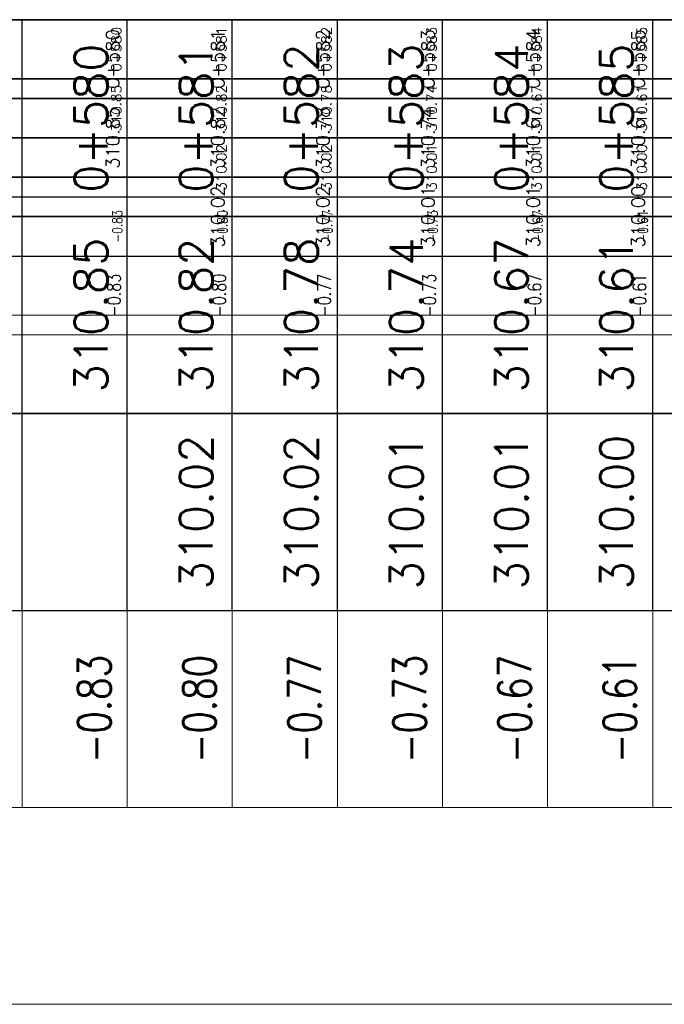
# Model space of a CAD drawing. Header units: metres. Extents: x 719936 to 720643, y 9143565 to 9144018.
# Tile 24 of 56: x 720504.22 to 720510.35, y 9143940.31 to 9143949.68. Entities that reach past the tile are written whole.
import ezdxf

# ---------------------------------------------------------------- set-up
doc = ezdxf.new("R2010")
doc.units = ezdxf.units.M
doc.layers.add('-Borde de perfiles y secciones', color=7, linetype='Continuous', lineweight=9)
for name, color, linetype in [('01_CIVI_322_PF_GRID', 8, 'Continuous'), ('AecObjExplode_PLANTA RAPIDA_Vport_1ECE', 7, 'Continuous'), ('AecObjExplode_PLANTA RAPIDA_Vport_1ED3', 7, 'Continuous'), ('AecObjExplode_PLANTA RAPIDA_Vport_1ED7', 7, 'Continuous'), ('AecObjExplode_PLANTA RAPIDA_Vport_220C', 7, 'Continuous'), ('AecObjExplode_PLANTA RAPIDA_Vport_22C7', 7, 'Continuous'), ('AecObjExplode_PLANTA RAPIDA_Vport_22CB', 7, 'Continuous'), ('AecObjExplode_PLANTA RAPIDA_Vport_22E2', 7, 'Continuous'), ('AecObjExplode_PLANTA RAPIDA_Vport_22EB', 7, 'Continuous'), ('AecObjExplode_PLANTA RAPIDA_Vport_2460', 7, 'Continuous'), ('AecObjExplode_PLANTA RAPIDA_Vport_2496', 7, 'Continuous'), ('AIR.A3_NOTAS', 7, 'Continuous'), ('C-ROAD-PROF-TEXT', 7, 'Continuous'), ('C-ROAD-PROF-VIEW', 7, 'Continuous')]:
    doc.layers.add(name, color=color, linetype=linetype)
doc.styles.add('AIR-Simplex.(0.80)', font='simplex.shx', dxfattribs={"width": 0.8})
doc.styles.get("Standard").update_dxf_attribs({"font": 'simplex.shx'})

# ---------------------------------------------------------------- blocks, each defined once
blk = doc.blocks.new('AecObjExplode_PLANTA RAPIDA_Vport_1ECE')
at = {"layer": '-Borde de perfiles y secciones', "color": 7, "linetype": 'Continuous', "lineweight": 5}
for p, q in [((720504.2438, 9143942.1826), (720504.2438, 9143944.0576)), ((720505.2438, 9143942.1826), (720505.2438, 9143944.0576)), ((720506.2438, 9143942.1826), (720506.2438, 9143944.0576)), ((720507.2438, 9143942.1826), (720507.2438, 9143944.0576)), ((720508.2438, 9143942.1826), (720508.2438, 9143944.0576)), ((720509.2438, 9143942.1826), (720509.2438, 9143944.0576)), ((720510.2438, 9143942.1826), (720510.2438, 9143944.0576))]:
    blk.add_line(p, q, dxfattribs=at)
for points in [[(720495.2438, 9143942.1826), (720545.2438, 9143942.1826), (720545.2438, 9143944.0576), (720495.2438, 9143944.0576)], [(720495.2438, 9143940.3076), (720545.2438, 9143940.3076), (720545.2438, 9143942.1826), (720495.2438, 9143942.1826)]]:
    blk.add_3dface(points, dxfattribs=at)
at = {"layer": '01_CIVI_322_PF_GRID', "color": 7, "linetype": 'Continuous', "lineweight": -3}
blk.add_line((720495.2438, 9143949.6826), (720545.2438, 9143949.6826), dxfattribs=at)
at = {"layer": 'C-ROAD-PROF-VIEW', "color": 7, "linetype": 'Continuous', "lineweight": -3}
for p, q in [((720504.2438, 9143944.0576), (720504.2438, 9143949.6826)), ((720505.2438, 9143944.0576), (720505.2438, 9143949.6826)), ((720506.2438, 9143944.0576), (720506.2438, 9143949.6826)), ((720507.2438, 9143944.0576), (720507.2438, 9143949.6826)), ((720508.2438, 9143944.0576), (720508.2438, 9143949.6826)), ((720509.2438, 9143944.0576), (720509.2438, 9143949.6826)), ((720510.2438, 9143944.0576), (720510.2438, 9143949.6826))]:
    blk.add_line(p, q, dxfattribs=at)
for points in [[(720495.2438, 9143947.8076), (720545.2438, 9143947.8076), (720545.2438, 9143949.6826), (720495.2438, 9143949.6826)], [(720495.2438, 9143945.9326), (720545.2438, 9143945.9326), (720545.2438, 9143947.8076), (720495.2438, 9143947.8076)], [(720495.2438, 9143944.0576), (720545.2438, 9143944.0576), (720545.2438, 9143945.9326), (720495.2438, 9143945.9326)]]:
    blk.add_3dface(points, dxfattribs=at)
at = {"layer": 'AIR.A3_NOTAS', "color": 7, "linetype": 'Continuous', "lineweight": -3, "char_height": 0.3125, "attachment_point": 5, "rotation": 90, "style": 'AIR-Simplex.(0.80)'}
for s, insert in [('{\\C256;-0.83}', (720504.9313, 9143943.1201)), ('{\\C256;-0.80}', (720505.9313, 9143943.1201)), ('{\\C256;-0.77}', (720506.9313, 9143943.1201)), ('{\\C256;-0.73}', (720507.9313, 9143943.1201)), ('{\\C256;-0.67}', (720508.9313, 9143943.1201)), ('{\\C256;-0.61}', (720509.9313, 9143943.1201))]:
    blk.add_mtext(s, dxfattribs=dict(at, insert=insert))
at = {"layer": 'C-ROAD-PROF-TEXT', "color": 7, "linetype": 'Continuous', "lineweight": -3, "char_height": 0.3125, "attachment_point": 8, "rotation": 90}
for s, insert in [('0+580', (720505.0563, 9143948.7451)), ('0+581', (720506.0563, 9143948.7451)), ('0+582', (720507.0563, 9143948.7451)), ('0+583', (720508.0563, 9143948.7451)), ('0+584', (720509.0563, 9143948.7451)), ('0+585', (720510.0563, 9143948.7451)), ('310.78', (720507.0563, 9143946.8701)), ('310.74', (720508.0563, 9143946.8701)), ('310.67', (720509.0563, 9143946.8701)), ('310.85', (720505.0563, 9143946.8701)), ('310.82', (720506.0563, 9143946.8701)), ('310.61', (720510.0563, 9143946.8701)), ('310.00', (720510.0563, 9143944.9951)), ('310.02', (720506.0563, 9143944.9951)), ('310.02', (720507.0563, 9143944.9951)), ('310.01', (720508.0563, 9143944.9951)), ('310.01', (720509.0563, 9143944.9951))]:
    blk.add_mtext(s, dxfattribs=dict(at, insert=insert))
blk = doc.blocks.new('AecObjExplode_PLANTA RAPIDA_Vport_1ED3')
at = {"layer": '-Borde de perfiles y secciones', "color": 7, "linetype": 'Continuous', "lineweight": 5}
for p, q in [((720504.2438, 9143946.6826), (720504.2438, 9143947.4326)), ((720505.2438, 9143946.6826), (720505.2438, 9143947.4326)), ((720506.2438, 9143946.6826), (720506.2438, 9143947.4326)), ((720507.2438, 9143946.6826), (720507.2438, 9143947.4326)), ((720508.2438, 9143946.6826), (720508.2438, 9143947.4326)), ((720509.2438, 9143946.6826), (720509.2438, 9143947.4326)), ((720510.2438, 9143946.6826), (720510.2438, 9143947.4326))]:
    blk.add_line(p, q, dxfattribs=at)
for points in [[(720495.2438, 9143946.6826), (720545.2438, 9143946.6826), (720545.2438, 9143947.4326), (720495.2438, 9143947.4326)], [(720495.2438, 9143945.9326), (720545.2438, 9143945.9326), (720545.2438, 9143946.6826), (720495.2438, 9143946.6826)]]:
    blk.add_3dface(points, dxfattribs=at)
at = {"layer": '01_CIVI_322_PF_GRID', "color": 7, "linetype": 'Continuous', "lineweight": -3}
blk.add_line((720495.2438, 9143949.6826), (720545.2438, 9143949.6826), dxfattribs=at)
at = {"layer": 'C-ROAD-PROF-VIEW', "color": 7, "linetype": 'Continuous', "lineweight": -3}
for p, q in [((720504.2438, 9143947.4326), (720504.2438, 9143949.6826)), ((720505.2438, 9143947.4326), (720505.2438, 9143949.6826)), ((720506.2438, 9143947.4326), (720506.2438, 9143949.6826)), ((720507.2438, 9143947.4326), (720507.2438, 9143949.6826)), ((720508.2438, 9143947.4326), (720508.2438, 9143949.6826)), ((720509.2438, 9143947.4326), (720509.2438, 9143949.6826)), ((720510.2438, 9143947.4326), (720510.2438, 9143949.6826))]:
    blk.add_line(p, q, dxfattribs=at)
for points in [[(720495.2438, 9143948.9326), (720545.2438, 9143948.9326), (720545.2438, 9143949.6826), (720495.2438, 9143949.6826)], [(720495.2438, 9143948.1826), (720545.2438, 9143948.1826), (720545.2438, 9143948.9326), (720495.2438, 9143948.9326)], [(720495.2438, 9143947.4326), (720545.2438, 9143947.4326), (720545.2438, 9143948.1826), (720495.2438, 9143948.1826)]]:
    blk.add_3dface(points, dxfattribs=at)
at = {"layer": 'AIR.A3_NOTAS', "color": 7, "linetype": 'Continuous', "lineweight": -3, "char_height": 0.125, "attachment_point": 5, "rotation": 90, "style": 'AIR-Simplex.(0.80)'}
for s, insert in [('{\\C256;-0.83}', (720505.1188, 9143947.0576)), ('{\\C256;-0.80}', (720506.1188, 9143947.0576)), ('{\\C256;-0.77}', (720507.1188, 9143947.0576)), ('{\\C256;-0.73}', (720508.1188, 9143947.0576)), ('{\\C256;-0.67}', (720509.1188, 9143947.0576)), ('{\\C256;-0.61}', (720510.1188, 9143947.0576))]:
    blk.add_mtext(s, dxfattribs=dict(at, insert=insert))
at = {"layer": 'C-ROAD-PROF-TEXT', "color": 7, "linetype": 'Continuous', "lineweight": -3, "char_height": 0.125, "attachment_point": 8, "rotation": 90}
for s, insert in [('0+580', (720505.1688, 9143949.3076)), ('0+581', (720506.1688, 9143949.3076)), ('0+582', (720507.1688, 9143949.3076)), ('0+583', (720508.1688, 9143949.3076)), ('0+584', (720509.1688, 9143949.3076)), ('0+585', (720510.1688, 9143949.3076)), ('310.74', (720508.1688, 9143948.5576)), ('310.85', (720505.1688, 9143948.5576)), ('310.82', (720506.1688, 9143948.5576)), ('310.78', (720507.1688, 9143948.5576)), ('310.67', (720509.1688, 9143948.5576)), ('310.61', (720510.1688, 9143948.5576)), ('310.02', (720506.1688, 9143947.8076)), ('310.02', (720507.1688, 9143947.8076)), ('310.01', (720508.1688, 9143947.8076)), ('310.01', (720509.1688, 9143947.8076)), ('310.00', (720510.1688, 9143947.8076))]:
    blk.add_mtext(s, dxfattribs=dict(at, insert=insert))
blk = doc.blocks.new('AecObjExplode_PLANTA RAPIDA_Vport_1ED7')
at = {"layer": '-Borde de perfiles y secciones', "color": 7, "linetype": 'Continuous', "lineweight": 5}
for p, q in [((720504.2438, 9143946.6826), (720504.2438, 9143947.4326)), ((720505.2438, 9143946.6826), (720505.2438, 9143947.4326)), ((720506.2438, 9143946.6826), (720506.2438, 9143947.4326)), ((720507.2438, 9143946.6826), (720507.2438, 9143947.4326)), ((720508.2438, 9143946.6826), (720508.2438, 9143947.4326)), ((720509.2438, 9143946.6826), (720509.2438, 9143947.4326)), ((720510.2438, 9143946.6826), (720510.2438, 9143947.4326))]:
    blk.add_line(p, q, dxfattribs=at)
for points in [[(720495.2438, 9143946.6826), (720545.2438, 9143946.6826), (720545.2438, 9143947.4326), (720495.2438, 9143947.4326)], [(720495.2438, 9143945.9326), (720545.2438, 9143945.9326), (720545.2438, 9143946.6826), (720495.2438, 9143946.6826)]]:
    blk.add_3dface(points, dxfattribs=at)
at = {"layer": '01_CIVI_322_PF_GRID', "color": 7, "linetype": 'Continuous', "lineweight": -3}
blk.add_line((720495.2438, 9143949.6826), (720545.2438, 9143949.6826), dxfattribs=at)
at = {"layer": 'C-ROAD-PROF-VIEW', "color": 7, "linetype": 'Continuous', "lineweight": -3}
for p, q in [((720504.2438, 9143947.4326), (720504.2438, 9143949.6826)), ((720505.2438, 9143947.4326), (720505.2438, 9143949.6826)), ((720506.2438, 9143947.4326), (720506.2438, 9143949.6826)), ((720507.2438, 9143947.4326), (720507.2438, 9143949.6826)), ((720508.2438, 9143947.4326), (720508.2438, 9143949.6826)), ((720509.2438, 9143947.4326), (720509.2438, 9143949.6826)), ((720510.2438, 9143947.4326), (720510.2438, 9143949.6826))]:
    blk.add_line(p, q, dxfattribs=at)
for points in [[(720495.2438, 9143948.9326), (720545.2438, 9143948.9326), (720545.2438, 9143949.6826), (720495.2438, 9143949.6826)], [(720495.2438, 9143948.1826), (720545.2438, 9143948.1826), (720545.2438, 9143948.9326), (720495.2438, 9143948.9326)], [(720495.2438, 9143947.4326), (720545.2438, 9143947.4326), (720545.2438, 9143948.1826), (720495.2438, 9143948.1826)]]:
    blk.add_3dface(points, dxfattribs=at)
at = {"layer": 'AIR.A3_NOTAS', "color": 7, "linetype": 'Continuous', "lineweight": -3, "char_height": 0.125, "attachment_point": 5, "rotation": 90, "style": 'AIR-Simplex.(0.80)'}
for s, insert in [('{\\C256;-0.83}', (720505.1188, 9143947.0576)), ('{\\C256;-0.80}', (720506.1188, 9143947.0576)), ('{\\C256;-0.77}', (720507.1188, 9143947.0576)), ('{\\C256;-0.73}', (720508.1188, 9143947.0576)), ('{\\C256;-0.67}', (720509.1188, 9143947.0576)), ('{\\C256;-0.61}', (720510.1188, 9143947.0576))]:
    blk.add_mtext(s, dxfattribs=dict(at, insert=insert))
at = {"layer": 'C-ROAD-PROF-TEXT', "color": 7, "linetype": 'Continuous', "lineweight": -3, "char_height": 0.125, "attachment_point": 8, "rotation": 90}
for s, insert in [('0+580', (720505.1688, 9143949.3076)), ('0+581', (720506.1688, 9143949.3076)), ('0+582', (720507.1688, 9143949.3076)), ('0+583', (720508.1688, 9143949.3076)), ('0+584', (720509.1688, 9143949.3076)), ('0+585', (720510.1688, 9143949.3076)), ('310.74', (720508.1688, 9143948.5576)), ('310.85', (720505.1688, 9143948.5576)), ('310.82', (720506.1688, 9143948.5576)), ('310.78', (720507.1688, 9143948.5576)), ('310.67', (720509.1688, 9143948.5576)), ('310.61', (720510.1688, 9143948.5576)), ('310.02', (720506.1688, 9143947.8076)), ('310.02', (720507.1688, 9143947.8076)), ('310.01', (720508.1688, 9143947.8076)), ('310.01', (720509.1688, 9143947.8076)), ('310.00', (720510.1688, 9143947.8076))]:
    blk.add_mtext(s, dxfattribs=dict(at, insert=insert))
blk = doc.blocks.new('AecObjExplode_PLANTA RAPIDA_Vport_220C')
at = {"layer": '-Borde de perfiles y secciones', "color": 7, "linetype": 'Continuous', "lineweight": 5}
for p, q in [((720504.2438, 9143942.1826), (720504.2438, 9143944.0576)), ((720505.2438, 9143942.1826), (720505.2438, 9143944.0576)), ((720506.2438, 9143942.1826), (720506.2438, 9143944.0576)), ((720507.2438, 9143942.1826), (720507.2438, 9143944.0576)), ((720508.2438, 9143942.1826), (720508.2438, 9143944.0576)), ((720509.2438, 9143942.1826), (720509.2438, 9143944.0576)), ((720510.2438, 9143942.1826), (720510.2438, 9143944.0576))]:
    blk.add_line(p, q, dxfattribs=at)
for points in [[(720495.2438, 9143942.1826), (720545.2438, 9143942.1826), (720545.2438, 9143944.0576), (720495.2438, 9143944.0576)], [(720495.2438, 9143940.3076), (720545.2438, 9143940.3076), (720545.2438, 9143942.1826), (720495.2438, 9143942.1826)]]:
    blk.add_3dface(points, dxfattribs=at)
at = {"layer": '01_CIVI_322_PF_GRID', "color": 7, "linetype": 'Continuous', "lineweight": -3}
blk.add_line((720495.2438, 9143949.6826), (720545.2438, 9143949.6826), dxfattribs=at)
at = {"layer": 'C-ROAD-PROF-VIEW', "color": 7, "linetype": 'Continuous', "lineweight": -3}
for p, q in [((720504.2438, 9143944.0576), (720504.2438, 9143949.6826)), ((720505.2438, 9143944.0576), (720505.2438, 9143949.6826)), ((720506.2438, 9143944.0576), (720506.2438, 9143949.6826)), ((720507.2438, 9143944.0576), (720507.2438, 9143949.6826)), ((720508.2438, 9143944.0576), (720508.2438, 9143949.6826)), ((720509.2438, 9143944.0576), (720509.2438, 9143949.6826)), ((720510.2438, 9143944.0576), (720510.2438, 9143949.6826))]:
    blk.add_line(p, q, dxfattribs=at)
for points in [[(720495.2438, 9143947.8076), (720545.2438, 9143947.8076), (720545.2438, 9143949.6826), (720495.2438, 9143949.6826)], [(720495.2438, 9143945.9326), (720545.2438, 9143945.9326), (720545.2438, 9143947.8076), (720495.2438, 9143947.8076)], [(720495.2438, 9143944.0576), (720545.2438, 9143944.0576), (720545.2438, 9143945.9326), (720495.2438, 9143945.9326)]]:
    blk.add_3dface(points, dxfattribs=at)
at = {"layer": 'AIR.A3_NOTAS', "color": 7, "linetype": 'Continuous', "lineweight": -3, "char_height": 0.3125, "attachment_point": 5, "rotation": 90, "style": 'AIR-Simplex.(0.80)'}
for s, insert in [('{\\C256;-0.83}', (720504.9313, 9143943.1201)), ('{\\C256;-0.80}', (720505.9313, 9143943.1201)), ('{\\C256;-0.77}', (720506.9313, 9143943.1201)), ('{\\C256;-0.73}', (720507.9313, 9143943.1201)), ('{\\C256;-0.67}', (720508.9313, 9143943.1201)), ('{\\C256;-0.61}', (720509.9313, 9143943.1201))]:
    blk.add_mtext(s, dxfattribs=dict(at, insert=insert))
at = {"layer": 'C-ROAD-PROF-TEXT', "color": 7, "linetype": 'Continuous', "lineweight": -3, "char_height": 0.3125, "attachment_point": 8, "rotation": 90}
for s, insert in [('0+580', (720505.0563, 9143948.7451)), ('0+581', (720506.0563, 9143948.7451)), ('0+582', (720507.0563, 9143948.7451)), ('0+583', (720508.0563, 9143948.7451)), ('0+584', (720509.0563, 9143948.7451)), ('0+585', (720510.0563, 9143948.7451)), ('310.78', (720507.0563, 9143946.8701)), ('310.74', (720508.0563, 9143946.8701)), ('310.67', (720509.0563, 9143946.8701)), ('310.85', (720505.0563, 9143946.8701)), ('310.82', (720506.0563, 9143946.8701)), ('310.61', (720510.0563, 9143946.8701)), ('310.00', (720510.0563, 9143944.9951)), ('310.02', (720506.0563, 9143944.9951)), ('310.02', (720507.0563, 9143944.9951)), ('310.01', (720508.0563, 9143944.9951)), ('310.01', (720509.0563, 9143944.9951))]:
    blk.add_mtext(s, dxfattribs=dict(at, insert=insert))
blk = doc.blocks.new('AecObjExplode_PLANTA RAPIDA_Vport_22C7')
at = {"layer": '-Borde de perfiles y secciones', "color": 7, "linetype": 'Continuous', "lineweight": 5}
for p, q in [((720504.2438, 9143947.4326), (720504.2438, 9143947.9951)), ((720505.2438, 9143947.4326), (720505.2438, 9143947.9951)), ((720506.2438, 9143947.4326), (720506.2438, 9143947.9951)), ((720507.2438, 9143947.4326), (720507.2438, 9143947.9951)), ((720508.2438, 9143947.4326), (720508.2438, 9143947.9951)), ((720509.2438, 9143947.4326), (720509.2438, 9143947.9951)), ((720510.2438, 9143947.4326), (720510.2438, 9143947.9951))]:
    blk.add_line(p, q, dxfattribs=at)
for points in [[(720495.2438, 9143947.4326), (720545.2438, 9143947.4326), (720545.2438, 9143947.9951), (720495.2438, 9143947.9951)], [(720495.2438, 9143946.8701), (720545.2438, 9143946.8701), (720545.2438, 9143947.4326), (720495.2438, 9143947.4326)]]:
    blk.add_3dface(points, dxfattribs=at)
at = {"layer": '01_CIVI_322_PF_GRID', "color": 7, "linetype": 'Continuous', "lineweight": -3}
blk.add_line((720495.2438, 9143949.6826), (720545.2438, 9143949.6826), dxfattribs=at)
at = {"layer": 'C-ROAD-PROF-VIEW', "color": 7, "linetype": 'Continuous', "lineweight": -3}
for p, q in [((720504.2438, 9143947.9951), (720504.2438, 9143949.6826)), ((720505.2438, 9143947.9951), (720505.2438, 9143949.6826)), ((720506.2438, 9143947.9951), (720506.2438, 9143949.6826)), ((720507.2438, 9143947.9951), (720507.2438, 9143949.6826)), ((720508.2438, 9143947.9951), (720508.2438, 9143949.6826)), ((720509.2438, 9143947.9951), (720509.2438, 9143949.6826)), ((720510.2438, 9143947.9951), (720510.2438, 9143949.6826))]:
    blk.add_line(p, q, dxfattribs=at)
for points in [[(720495.2438, 9143949.1201), (720545.2438, 9143949.1201), (720545.2438, 9143949.6826), (720495.2438, 9143949.6826)], [(720495.2438, 9143948.5576), (720545.2438, 9143948.5576), (720545.2438, 9143949.1201), (720495.2438, 9143949.1201)], [(720495.2438, 9143947.9951), (720545.2438, 9143947.9951), (720545.2438, 9143948.5576), (720495.2438, 9143948.5576)]]:
    blk.add_3dface(points, dxfattribs=at)
at = {"layer": 'AIR.A3_NOTAS', "color": 7, "linetype": 'Continuous', "lineweight": -3, "char_height": 0.09375, "attachment_point": 5, "rotation": 90, "style": 'AIR-Simplex.(0.80)'}
for s, insert in [('{\\C256;-0.83}', (720505.15, 9143947.7139)), ('{\\C256;-0.80}', (720506.15, 9143947.7139)), ('{\\C256;-0.77}', (720507.15, 9143947.7139)), ('{\\C256;-0.73}', (720508.15, 9143947.7139)), ('{\\C256;-0.67}', (720509.15, 9143947.7139)), ('{\\C256;-0.61}', (720510.15, 9143947.7139))]:
    blk.add_mtext(s, dxfattribs=dict(at, insert=insert))
at = {"layer": 'C-ROAD-PROF-TEXT', "color": 7, "linetype": 'Continuous', "lineweight": -3, "char_height": 0.09375, "attachment_point": 8, "rotation": 90}
for s, insert in [('0+580', (720505.1875, 9143949.4014)), ('0+581', (720506.1875, 9143949.4014)), ('0+582', (720507.1875, 9143949.4014)), ('0+583', (720508.1875, 9143949.4014)), ('0+584', (720509.1875, 9143949.4014)), ('0+585', (720510.1875, 9143949.4014)), ('310.85', (720505.1875, 9143948.8389)), ('310.82', (720506.1875, 9143948.8389)), ('310.78', (720507.1875, 9143948.8389)), ('310.74', (720508.1875, 9143948.8389)), ('310.67', (720509.1875, 9143948.8389)), ('310.61', (720510.1875, 9143948.8389)), ('310.02', (720506.1875, 9143948.2764)), ('310.02', (720507.1875, 9143948.2764)), ('310.01', (720508.1875, 9143948.2764)), ('310.01', (720509.1875, 9143948.2764)), ('310.00', (720510.1875, 9143948.2764))]:
    blk.add_mtext(s, dxfattribs=dict(at, insert=insert))
blk = doc.blocks.new('AecObjExplode_PLANTA RAPIDA_Vport_22CB')
at = {"layer": '-Borde de perfiles y secciones', "color": 7, "linetype": 'Continuous', "lineweight": 5}
for p, q in [((720504.2438, 9143947.4326), (720504.2438, 9143947.9951)), ((720505.2438, 9143947.4326), (720505.2438, 9143947.9951)), ((720506.2438, 9143947.4326), (720506.2438, 9143947.9951)), ((720507.2438, 9143947.4326), (720507.2438, 9143947.9951)), ((720508.2438, 9143947.4326), (720508.2438, 9143947.9951)), ((720509.2438, 9143947.4326), (720509.2438, 9143947.9951)), ((720510.2438, 9143947.4326), (720510.2438, 9143947.9951))]:
    blk.add_line(p, q, dxfattribs=at)
for points in [[(720495.2438, 9143947.4326), (720545.2438, 9143947.4326), (720545.2438, 9143947.9951), (720495.2438, 9143947.9951)], [(720495.2438, 9143946.8701), (720545.2438, 9143946.8701), (720545.2438, 9143947.4326), (720495.2438, 9143947.4326)]]:
    blk.add_3dface(points, dxfattribs=at)
at = {"layer": '01_CIVI_322_PF_GRID', "color": 7, "linetype": 'Continuous', "lineweight": -3}
blk.add_line((720495.2438, 9143949.6826), (720545.2438, 9143949.6826), dxfattribs=at)
at = {"layer": 'C-ROAD-PROF-VIEW', "color": 7, "linetype": 'Continuous', "lineweight": -3}
for p, q in [((720504.2438, 9143947.9951), (720504.2438, 9143949.6826)), ((720505.2438, 9143947.9951), (720505.2438, 9143949.6826)), ((720506.2438, 9143947.9951), (720506.2438, 9143949.6826)), ((720507.2438, 9143947.9951), (720507.2438, 9143949.6826)), ((720508.2438, 9143947.9951), (720508.2438, 9143949.6826)), ((720509.2438, 9143947.9951), (720509.2438, 9143949.6826)), ((720510.2438, 9143947.9951), (720510.2438, 9143949.6826))]:
    blk.add_line(p, q, dxfattribs=at)
for points in [[(720495.2438, 9143949.1201), (720545.2438, 9143949.1201), (720545.2438, 9143949.6826), (720495.2438, 9143949.6826)], [(720495.2438, 9143948.5576), (720545.2438, 9143948.5576), (720545.2438, 9143949.1201), (720495.2438, 9143949.1201)], [(720495.2438, 9143947.9951), (720545.2438, 9143947.9951), (720545.2438, 9143948.5576), (720495.2438, 9143948.5576)]]:
    blk.add_3dface(points, dxfattribs=at)
at = {"layer": 'AIR.A3_NOTAS', "color": 7, "linetype": 'Continuous', "lineweight": -3, "char_height": 0.09375, "attachment_point": 5, "rotation": 90, "style": 'AIR-Simplex.(0.80)'}
for s, insert in [('{\\C256;-0.83}', (720505.15, 9143947.7139)), ('{\\C256;-0.80}', (720506.15, 9143947.7139)), ('{\\C256;-0.77}', (720507.15, 9143947.7139)), ('{\\C256;-0.73}', (720508.15, 9143947.7139)), ('{\\C256;-0.67}', (720509.15, 9143947.7139)), ('{\\C256;-0.61}', (720510.15, 9143947.7139))]:
    blk.add_mtext(s, dxfattribs=dict(at, insert=insert))
at = {"layer": 'C-ROAD-PROF-TEXT', "color": 7, "linetype": 'Continuous', "lineweight": -3, "char_height": 0.09375, "attachment_point": 8, "rotation": 90}
for s, insert in [('0+580', (720505.1875, 9143949.4014)), ('0+581', (720506.1875, 9143949.4014)), ('0+582', (720507.1875, 9143949.4014)), ('0+583', (720508.1875, 9143949.4014)), ('0+584', (720509.1875, 9143949.4014)), ('0+585', (720510.1875, 9143949.4014)), ('310.85', (720505.1875, 9143948.8389)), ('310.82', (720506.1875, 9143948.8389)), ('310.78', (720507.1875, 9143948.8389)), ('310.74', (720508.1875, 9143948.8389)), ('310.67', (720509.1875, 9143948.8389)), ('310.61', (720510.1875, 9143948.8389)), ('310.02', (720506.1875, 9143948.2764)), ('310.02', (720507.1875, 9143948.2764)), ('310.01', (720508.1875, 9143948.2764)), ('310.01', (720509.1875, 9143948.2764)), ('310.00', (720510.1875, 9143948.2764))]:
    blk.add_mtext(s, dxfattribs=dict(at, insert=insert))
blk = doc.blocks.new('AecObjExplode_PLANTA RAPIDA_Vport_22E2')
at = {"layer": '-Borde de perfiles y secciones', "color": 7, "linetype": 'Continuous', "lineweight": 5}
for p, q in [((720504.2438, 9143947.4326), (720504.2438, 9143947.9951)), ((720505.2438, 9143947.4326), (720505.2438, 9143947.9951)), ((720506.2438, 9143947.4326), (720506.2438, 9143947.9951)), ((720507.2438, 9143947.4326), (720507.2438, 9143947.9951)), ((720508.2438, 9143947.4326), (720508.2438, 9143947.9951)), ((720509.2438, 9143947.4326), (720509.2438, 9143947.9951)), ((720510.2438, 9143947.4326), (720510.2438, 9143947.9951))]:
    blk.add_line(p, q, dxfattribs=at)
for points in [[(720495.2438, 9143947.4326), (720545.2438, 9143947.4326), (720545.2438, 9143947.9951), (720495.2438, 9143947.9951)], [(720495.2438, 9143946.8701), (720545.2438, 9143946.8701), (720545.2438, 9143947.4326), (720495.2438, 9143947.4326)]]:
    blk.add_3dface(points, dxfattribs=at)
at = {"layer": '01_CIVI_322_PF_GRID', "color": 7, "linetype": 'Continuous', "lineweight": -3}
blk.add_line((720495.2438, 9143949.6826), (720545.2438, 9143949.6826), dxfattribs=at)
at = {"layer": 'C-ROAD-PROF-VIEW', "color": 7, "linetype": 'Continuous', "lineweight": -3}
for p, q in [((720504.2438, 9143947.9951), (720504.2438, 9143949.6826)), ((720505.2438, 9143947.9951), (720505.2438, 9143949.6826)), ((720506.2438, 9143947.9951), (720506.2438, 9143949.6826)), ((720507.2438, 9143947.9951), (720507.2438, 9143949.6826)), ((720508.2438, 9143947.9951), (720508.2438, 9143949.6826)), ((720509.2438, 9143947.9951), (720509.2438, 9143949.6826)), ((720510.2438, 9143947.9951), (720510.2438, 9143949.6826))]:
    blk.add_line(p, q, dxfattribs=at)
for points in [[(720495.2438, 9143949.1201), (720545.2438, 9143949.1201), (720545.2438, 9143949.6826), (720495.2438, 9143949.6826)], [(720495.2438, 9143948.5576), (720545.2438, 9143948.5576), (720545.2438, 9143949.1201), (720495.2438, 9143949.1201)], [(720495.2438, 9143947.9951), (720545.2438, 9143947.9951), (720545.2438, 9143948.5576), (720495.2438, 9143948.5576)]]:
    blk.add_3dface(points, dxfattribs=at)
at = {"layer": 'AIR.A3_NOTAS', "color": 7, "linetype": 'Continuous', "lineweight": -3, "char_height": 0.09375, "attachment_point": 5, "rotation": 90, "style": 'AIR-Simplex.(0.80)'}
for s, insert in [('{\\C256;-0.83}', (720505.15, 9143947.7139)), ('{\\C256;-0.80}', (720506.15, 9143947.7139)), ('{\\C256;-0.77}', (720507.15, 9143947.7139)), ('{\\C256;-0.73}', (720508.15, 9143947.7139)), ('{\\C256;-0.67}', (720509.15, 9143947.7139)), ('{\\C256;-0.61}', (720510.15, 9143947.7139))]:
    blk.add_mtext(s, dxfattribs=dict(at, insert=insert))
at = {"layer": 'C-ROAD-PROF-TEXT', "color": 7, "linetype": 'Continuous', "lineweight": -3, "char_height": 0.09375, "attachment_point": 8, "rotation": 90}
for s, insert in [('0+580', (720505.1875, 9143949.4014)), ('0+581', (720506.1875, 9143949.4014)), ('0+582', (720507.1875, 9143949.4014)), ('0+583', (720508.1875, 9143949.4014)), ('0+584', (720509.1875, 9143949.4014)), ('0+585', (720510.1875, 9143949.4014)), ('310.85', (720505.1875, 9143948.8389)), ('310.82', (720506.1875, 9143948.8389)), ('310.78', (720507.1875, 9143948.8389)), ('310.74', (720508.1875, 9143948.8389)), ('310.67', (720509.1875, 9143948.8389)), ('310.61', (720510.1875, 9143948.8389)), ('310.02', (720506.1875, 9143948.2764)), ('310.02', (720507.1875, 9143948.2764)), ('310.01', (720508.1875, 9143948.2764)), ('310.01', (720509.1875, 9143948.2764)), ('310.00', (720510.1875, 9143948.2764))]:
    blk.add_mtext(s, dxfattribs=dict(at, insert=insert))
blk = doc.blocks.new('AecObjExplode_PLANTA RAPIDA_Vport_22EB')
at = {"layer": '-Borde de perfiles y secciones', "color": 7, "linetype": 'Continuous', "lineweight": 5}
for p, q in [((720504.2438, 9143947.4326), (720504.2438, 9143947.9951)), ((720505.2438, 9143947.4326), (720505.2438, 9143947.9951)), ((720506.2438, 9143947.4326), (720506.2438, 9143947.9951)), ((720507.2438, 9143947.4326), (720507.2438, 9143947.9951)), ((720508.2438, 9143947.4326), (720508.2438, 9143947.9951)), ((720509.2438, 9143947.4326), (720509.2438, 9143947.9951)), ((720510.2438, 9143947.4326), (720510.2438, 9143947.9951))]:
    blk.add_line(p, q, dxfattribs=at)
for points in [[(720495.2438, 9143947.4326), (720545.2438, 9143947.4326), (720545.2438, 9143947.9951), (720495.2438, 9143947.9951)], [(720495.2438, 9143946.8701), (720545.2438, 9143946.8701), (720545.2438, 9143947.4326), (720495.2438, 9143947.4326)]]:
    blk.add_3dface(points, dxfattribs=at)
at = {"layer": '01_CIVI_322_PF_GRID', "color": 7, "linetype": 'Continuous', "lineweight": -3}
blk.add_line((720495.2438, 9143949.6826), (720545.2438, 9143949.6826), dxfattribs=at)
at = {"layer": 'C-ROAD-PROF-VIEW', "color": 7, "linetype": 'Continuous', "lineweight": -3}
for p, q in [((720504.2438, 9143947.9951), (720504.2438, 9143949.6826)), ((720505.2438, 9143947.9951), (720505.2438, 9143949.6826)), ((720506.2438, 9143947.9951), (720506.2438, 9143949.6826)), ((720507.2438, 9143947.9951), (720507.2438, 9143949.6826)), ((720508.2438, 9143947.9951), (720508.2438, 9143949.6826)), ((720509.2438, 9143947.9951), (720509.2438, 9143949.6826)), ((720510.2438, 9143947.9951), (720510.2438, 9143949.6826))]:
    blk.add_line(p, q, dxfattribs=at)
for points in [[(720495.2438, 9143949.1201), (720545.2438, 9143949.1201), (720545.2438, 9143949.6826), (720495.2438, 9143949.6826)], [(720495.2438, 9143948.5576), (720545.2438, 9143948.5576), (720545.2438, 9143949.1201), (720495.2438, 9143949.1201)], [(720495.2438, 9143947.9951), (720545.2438, 9143947.9951), (720545.2438, 9143948.5576), (720495.2438, 9143948.5576)]]:
    blk.add_3dface(points, dxfattribs=at)
at = {"layer": 'AIR.A3_NOTAS', "color": 7, "linetype": 'Continuous', "lineweight": -3, "char_height": 0.09375, "attachment_point": 5, "rotation": 90, "style": 'AIR-Simplex.(0.80)'}
for s, insert in [('{\\C256;-0.83}', (720505.15, 9143947.7139)), ('{\\C256;-0.80}', (720506.15, 9143947.7139)), ('{\\C256;-0.77}', (720507.15, 9143947.7139)), ('{\\C256;-0.73}', (720508.15, 9143947.7139)), ('{\\C256;-0.67}', (720509.15, 9143947.7139)), ('{\\C256;-0.61}', (720510.15, 9143947.7139))]:
    blk.add_mtext(s, dxfattribs=dict(at, insert=insert))
at = {"layer": 'C-ROAD-PROF-TEXT', "color": 7, "linetype": 'Continuous', "lineweight": -3, "char_height": 0.09375, "attachment_point": 8, "rotation": 90}
for s, insert in [('0+580', (720505.1875, 9143949.4014)), ('0+581', (720506.1875, 9143949.4014)), ('0+582', (720507.1875, 9143949.4014)), ('0+583', (720508.1875, 9143949.4014)), ('0+584', (720509.1875, 9143949.4014)), ('0+585', (720510.1875, 9143949.4014)), ('310.85', (720505.1875, 9143948.8389)), ('310.82', (720506.1875, 9143948.8389)), ('310.78', (720507.1875, 9143948.8389)), ('310.74', (720508.1875, 9143948.8389)), ('310.67', (720509.1875, 9143948.8389)), ('310.61', (720510.1875, 9143948.8389)), ('310.02', (720506.1875, 9143948.2764)), ('310.02', (720507.1875, 9143948.2764)), ('310.01', (720508.1875, 9143948.2764)), ('310.01', (720509.1875, 9143948.2764)), ('310.00', (720510.1875, 9143948.2764))]:
    blk.add_mtext(s, dxfattribs=dict(at, insert=insert))
blk = doc.blocks.new('AecObjExplode_PLANTA RAPIDA_Vport_2460')
at = {"layer": '-Borde de perfiles y secciones', "color": 7, "linetype": 'Continuous', "lineweight": 5}
for p, q in [((720504.2438, 9143947.4326), (720504.2438, 9143947.9951)), ((720505.2438, 9143947.4326), (720505.2438, 9143947.9951)), ((720506.2438, 9143947.4326), (720506.2438, 9143947.9951)), ((720507.2438, 9143947.4326), (720507.2438, 9143947.9951)), ((720508.2438, 9143947.4326), (720508.2438, 9143947.9951)), ((720509.2438, 9143947.4326), (720509.2438, 9143947.9951)), ((720510.2438, 9143947.4326), (720510.2438, 9143947.9951))]:
    blk.add_line(p, q, dxfattribs=at)
for points in [[(720495.2438, 9143947.4326), (720545.2438, 9143947.4326), (720545.2438, 9143947.9951), (720495.2438, 9143947.9951)], [(720495.2438, 9143946.8701), (720545.2438, 9143946.8701), (720545.2438, 9143947.4326), (720495.2438, 9143947.4326)]]:
    blk.add_3dface(points, dxfattribs=at)
at = {"layer": '01_CIVI_322_PF_GRID', "color": 7, "linetype": 'Continuous', "lineweight": -3}
blk.add_line((720495.2438, 9143949.6826), (720545.2438, 9143949.6826), dxfattribs=at)
at = {"layer": 'C-ROAD-PROF-VIEW', "color": 7, "linetype": 'Continuous', "lineweight": -3}
for p, q in [((720504.2438, 9143947.9951), (720504.2438, 9143949.6826)), ((720505.2438, 9143947.9951), (720505.2438, 9143949.6826)), ((720506.2438, 9143947.9951), (720506.2438, 9143949.6826)), ((720507.2438, 9143947.9951), (720507.2438, 9143949.6826)), ((720508.2438, 9143947.9951), (720508.2438, 9143949.6826)), ((720509.2438, 9143947.9951), (720509.2438, 9143949.6826)), ((720510.2438, 9143947.9951), (720510.2438, 9143949.6826))]:
    blk.add_line(p, q, dxfattribs=at)
for points in [[(720495.2438, 9143949.1201), (720545.2438, 9143949.1201), (720545.2438, 9143949.6826), (720495.2438, 9143949.6826)], [(720495.2438, 9143948.5576), (720545.2438, 9143948.5576), (720545.2438, 9143949.1201), (720495.2438, 9143949.1201)], [(720495.2438, 9143947.9951), (720545.2438, 9143947.9951), (720545.2438, 9143948.5576), (720495.2438, 9143948.5576)]]:
    blk.add_3dface(points, dxfattribs=at)
at = {"layer": 'AIR.A3_NOTAS', "color": 7, "linetype": 'Continuous', "lineweight": -3, "char_height": 0.09375, "attachment_point": 5, "rotation": 90, "style": 'AIR-Simplex.(0.80)'}
for s, insert in [('{\\C256;-0.83}', (720505.15, 9143947.7139)), ('{\\C256;-0.80}', (720506.15, 9143947.7139)), ('{\\C256;-0.77}', (720507.15, 9143947.7139)), ('{\\C256;-0.73}', (720508.15, 9143947.7139)), ('{\\C256;-0.67}', (720509.15, 9143947.7139)), ('{\\C256;-0.61}', (720510.15, 9143947.7139))]:
    blk.add_mtext(s, dxfattribs=dict(at, insert=insert))
at = {"layer": 'C-ROAD-PROF-TEXT', "color": 7, "linetype": 'Continuous', "lineweight": -3, "char_height": 0.09375, "attachment_point": 8, "rotation": 90}
for s, insert in [('0+580', (720505.1875, 9143949.4014)), ('0+581', (720506.1875, 9143949.4014)), ('0+582', (720507.1875, 9143949.4014)), ('0+583', (720508.1875, 9143949.4014)), ('0+584', (720509.1875, 9143949.4014)), ('0+585', (720510.1875, 9143949.4014)), ('310.85', (720505.1875, 9143948.8389)), ('310.82', (720506.1875, 9143948.8389)), ('310.78', (720507.1875, 9143948.8389)), ('310.74', (720508.1875, 9143948.8389)), ('310.67', (720509.1875, 9143948.8389)), ('310.61', (720510.1875, 9143948.8389)), ('310.02', (720506.1875, 9143948.2764)), ('310.02', (720507.1875, 9143948.2764)), ('310.01', (720508.1875, 9143948.2764)), ('310.01', (720509.1875, 9143948.2764)), ('310.00', (720510.1875, 9143948.2764))]:
    blk.add_mtext(s, dxfattribs=dict(at, insert=insert))
blk = doc.blocks.new('AecObjExplode_PLANTA RAPIDA_Vport_2496')
at = {"layer": '-Borde de perfiles y secciones', "color": 7, "linetype": 'Continuous', "lineweight": 5}
for p, q in [((720504.2438, 9143947.4326), (720504.2438, 9143947.9951)), ((720505.2438, 9143947.4326), (720505.2438, 9143947.9951)), ((720506.2438, 9143947.4326), (720506.2438, 9143947.9951)), ((720507.2438, 9143947.4326), (720507.2438, 9143947.9951)), ((720508.2438, 9143947.4326), (720508.2438, 9143947.9951)), ((720509.2438, 9143947.4326), (720509.2438, 9143947.9951)), ((720510.2438, 9143947.4326), (720510.2438, 9143947.9951))]:
    blk.add_line(p, q, dxfattribs=at)
for points in [[(720495.2438, 9143947.4326), (720545.2438, 9143947.4326), (720545.2438, 9143947.9951), (720495.2438, 9143947.9951)], [(720495.2438, 9143946.8701), (720545.2438, 9143946.8701), (720545.2438, 9143947.4326), (720495.2438, 9143947.4326)]]:
    blk.add_3dface(points, dxfattribs=at)
at = {"layer": '01_CIVI_322_PF_GRID', "color": 7, "linetype": 'Continuous', "lineweight": -3}
blk.add_line((720495.2438, 9143949.6826), (720545.2438, 9143949.6826), dxfattribs=at)
at = {"layer": 'C-ROAD-PROF-VIEW', "color": 7, "linetype": 'Continuous', "lineweight": -3}
for p, q in [((720504.2438, 9143947.9951), (720504.2438, 9143949.6826)), ((720505.2438, 9143947.9951), (720505.2438, 9143949.6826)), ((720506.2438, 9143947.9951), (720506.2438, 9143949.6826)), ((720507.2438, 9143947.9951), (720507.2438, 9143949.6826)), ((720508.2438, 9143947.9951), (720508.2438, 9143949.6826)), ((720509.2438, 9143947.9951), (720509.2438, 9143949.6826)), ((720510.2438, 9143947.9951), (720510.2438, 9143949.6826))]:
    blk.add_line(p, q, dxfattribs=at)
for points in [[(720495.2438, 9143949.1201), (720545.2438, 9143949.1201), (720545.2438, 9143949.6826), (720495.2438, 9143949.6826)], [(720495.2438, 9143948.5576), (720545.2438, 9143948.5576), (720545.2438, 9143949.1201), (720495.2438, 9143949.1201)], [(720495.2438, 9143947.9951), (720545.2438, 9143947.9951), (720545.2438, 9143948.5576), (720495.2438, 9143948.5576)]]:
    blk.add_3dface(points, dxfattribs=at)
at = {"layer": 'AIR.A3_NOTAS', "color": 7, "linetype": 'Continuous', "lineweight": -3, "char_height": 0.09375, "attachment_point": 5, "rotation": 90, "style": 'AIR-Simplex.(0.80)'}
for s, insert in [('{\\C256;-0.83}', (720505.15, 9143947.7139)), ('{\\C256;-0.80}', (720506.15, 9143947.7139)), ('{\\C256;-0.77}', (720507.15, 9143947.7139)), ('{\\C256;-0.73}', (720508.15, 9143947.7139)), ('{\\C256;-0.67}', (720509.15, 9143947.7139)), ('{\\C256;-0.61}', (720510.15, 9143947.7139))]:
    blk.add_mtext(s, dxfattribs=dict(at, insert=insert))
at = {"layer": 'C-ROAD-PROF-TEXT', "color": 7, "linetype": 'Continuous', "lineweight": -3, "char_height": 0.09375, "attachment_point": 8, "rotation": 90}
for s, insert in [('0+580', (720505.1875, 9143949.4014)), ('0+581', (720506.1875, 9143949.4014)), ('0+582', (720507.1875, 9143949.4014)), ('0+583', (720508.1875, 9143949.4014)), ('0+584', (720509.1875, 9143949.4014)), ('0+585', (720510.1875, 9143949.4014)), ('310.85', (720505.1875, 9143948.8389)), ('310.82', (720506.1875, 9143948.8389)), ('310.78', (720507.1875, 9143948.8389)), ('310.74', (720508.1875, 9143948.8389)), ('310.67', (720509.1875, 9143948.8389)), ('310.61', (720510.1875, 9143948.8389)), ('310.02', (720506.1875, 9143948.2764)), ('310.02', (720507.1875, 9143948.2764)), ('310.01', (720508.1875, 9143948.2764)), ('310.01', (720509.1875, 9143948.2764)), ('310.00', (720510.1875, 9143948.2764))]:
    blk.add_mtext(s, dxfattribs=dict(at, insert=insert))

msp = doc.modelspace()

# ---------------------------------------------------------------- block references
at = {"layer": 'AecObjExplode_PLANTA RAPIDA_Vport_1ECE'}
msp.add_blockref('AecObjExplode_PLANTA RAPIDA_Vport_1ECE', (0, 0), dxfattribs=at)

# ---------------------------------------------------------------- next in the draw order: block references
at = {"layer": 'AecObjExplode_PLANTA RAPIDA_Vport_1ED3'}
msp.add_blockref('AecObjExplode_PLANTA RAPIDA_Vport_1ED3', (0, 0), dxfattribs=at)

# ---------------------------------------------------------------- next in the draw order: block references
at = {"layer": 'AecObjExplode_PLANTA RAPIDA_Vport_1ED7'}
msp.add_blockref('AecObjExplode_PLANTA RAPIDA_Vport_1ED7', (0, 0), dxfattribs=at)

# ---------------------------------------------------------------- next in the draw order: block references
at = {"layer": 'AecObjExplode_PLANTA RAPIDA_Vport_220C'}
msp.add_blockref('AecObjExplode_PLANTA RAPIDA_Vport_220C', (0, 0), dxfattribs=at)

# ---------------------------------------------------------------- next in the draw order: block references
at = {"layer": 'AecObjExplode_PLANTA RAPIDA_Vport_22C7'}
msp.add_blockref('AecObjExplode_PLANTA RAPIDA_Vport_22C7', (0, 0), dxfattribs=at)

# ---------------------------------------------------------------- next in the draw order: block references
at = {"layer": 'AecObjExplode_PLANTA RAPIDA_Vport_22CB'}
msp.add_blockref('AecObjExplode_PLANTA RAPIDA_Vport_22CB', (0, 0), dxfattribs=at)

# ---------------------------------------------------------------- next in the draw order: block references
at = {"layer": 'AecObjExplode_PLANTA RAPIDA_Vport_22E2'}
msp.add_blockref('AecObjExplode_PLANTA RAPIDA_Vport_22E2', (0, 0), dxfattribs=at)

# ---------------------------------------------------------------- next in the draw order: block references
at = {"layer": 'AecObjExplode_PLANTA RAPIDA_Vport_22EB'}
msp.add_blockref('AecObjExplode_PLANTA RAPIDA_Vport_22EB', (0, 0), dxfattribs=at)

# ---------------------------------------------------------------- next in the draw order: block references
at = {"layer": 'AecObjExplode_PLANTA RAPIDA_Vport_2460'}
msp.add_blockref('AecObjExplode_PLANTA RAPIDA_Vport_2460', (0, 0), dxfattribs=at)

# ---------------------------------------------------------------- next in the draw order: block references
at = {"layer": 'AecObjExplode_PLANTA RAPIDA_Vport_2496'}
msp.add_blockref('AecObjExplode_PLANTA RAPIDA_Vport_2496', (0, 0), dxfattribs=at)

doc.saveas('drawing.dxf')
